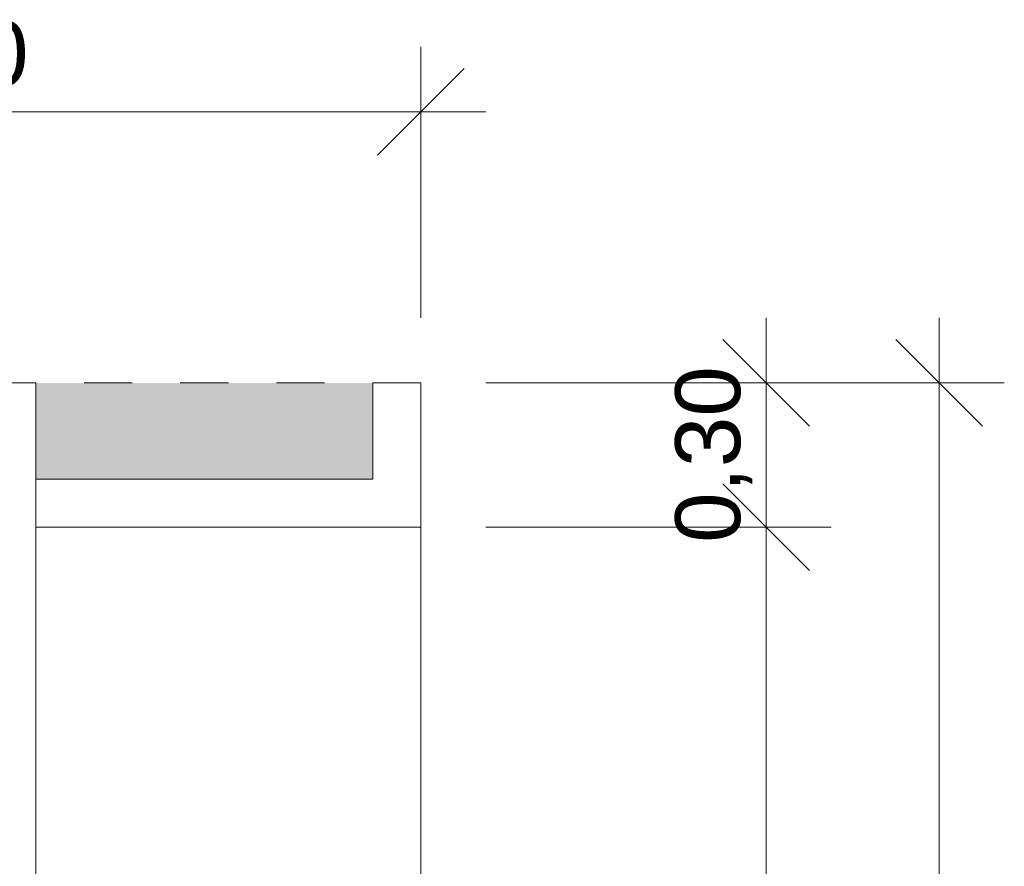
# Model space of a CAD drawing. Header units: metres. Extents: x -15 to 9.9, y -29.4 to -7.5.
# Tile 59 of 59: x 7.2 to 9.2, y -9.2 to -7.5. Entities that reach past the tile are written whole.
import ezdxf

# ---------------------------------------------------------------- set-up
doc = ezdxf.new("R2010")
doc.units = ezdxf.units.M
doc.linetypes.add('Traço ponto', pattern=[0.015875, 0.00635, -0.004763, 0, -0.004763])
for name, color, linetype, lineweight in [('A-ANNO-DIMS', 7, 'Continuous', 9), ('A-ANNO-DIMS-90', 7, 'Continuous', 9), ('A-DETL-GENF', 7, 'Continuous', 5)]:
    doc.layers.add(name, color=color, linetype=linetype, lineweight=lineweight)
doc.layers.add('A-DETL', color=7, linetype='Continuous', lineweight=5, true_color=0x00a600)
doc.styles.add('Arial', font='arial.ttf', dxfattribs={"height": 0.135})
doc.dimstyles.new('Com_linha__ref__contínua__-_Cor_Vermelha_Arial_1_5mm', dxfattribs={"dimscale": 0.3048, "dimtxt": 0.137735, "dimasz": 0.590551, "dimexe": 0.442913, "dimexo": 0.442913, "dimgap": 0.044291, "dimtad": 1, "dimrnd": 0.01, "dimzin": 0, "dimdsep": 46, "dimtxsty": 'Arial', "dimblk1": 'OBLIQUE', "dimblk2": 'OBLIQUE', "dimsah": 1, "dimcen": 0.09, "dimdle": 0.442913, "dimazin": 0, "dimtfac": 1, "dimtdec": 4, "dimtix": 1, "dimtmove": 0, "dimatfit": 3, "dimfxl": 1, "dimtvp": 1, "dimtolj": 1, "dimtzin": 0, "dimarcsym": 2})

# ---------------------------------------------------------------- blocks, each defined once
blk = doc.blocks.new('DIMBLOCK8-PLANTA DE COBERTURA')
at = {"layer": 'A-ANNO-DIMS-90', "color": 242, "true_color": 0xbd2b2e, "transparency": 16777216}
for p, q in [((6.0064, -7.6716), (6.0064, -7.5366)), ((8.0064, -7.6716), (8.0064, -7.5366)), ((6.0064, -7.6716), (6.0964, -7.5816)), ((8.0064, -7.6716), (8.0964, -7.5816)), ((6.0064, -7.6716), (5.9164, -7.7616)), ((6.0064, -7.6716), (8.1414, -7.6716)), ((6.0064, -7.6716), (6.0064, -8.1)), ((8.0064, -7.6716), (7.9164, -7.7616)), ((8.0064, -7.6716), (8.0064, -8.1))]:
    blk.add_line(p, q, dxfattribs=at)
at = {"layer": 'A-ANNO-DIMS-90', "color": 0, "transparency": 16777216, "insert": (6.8242, -7.4828), "char_height": 0.135, "width": 0.437362, "attachment_point": 1, "line_spacing_factor": 0.941778, "style": 'Arial'}
blk.add_mtext('2,00', dxfattribs=at)
blk = doc.blocks.new('_Oblique')
at = {"color": 0, "linetype": 'ByBlock', "lineweight": -2}
blk.add_line((-0.5, -0.5), (0.5, 0.5), dxfattribs=at)
blk = doc.blocks.new('DIMBLOCK34-PLANTA DE COBERTURA')
at = {"layer": 'A-ANNO-DIMS-90', "color": 242, "true_color": 0xbd2b2e, "transparency": 16777216}
for p, q in [((8.7234, -8.1), (8.7234, -8.535)), ((8.7234, -8.235), (8.6334, -8.145)), ((8.7234, -8.235), (8.1414, -8.235)), ((8.7234, -8.235), (8.8134, -8.325)), ((8.7234, -8.235), (8.8584, -8.235)), ((8.7234, -8.535), (8.6334, -8.445)), ((8.7234, -8.535), (8.1414, -8.535)), ((8.7234, -8.535), (8.8134, -8.625)), ((8.7234, -8.535), (8.8584, -8.535))]:
    blk.add_line(p, q, dxfattribs=at)
at = {"layer": 'A-ANNO-DIMS-90', "color": 0, "transparency": 16777216, "insert": (8.5347, -8.5673), "char_height": 0.135, "width": 0.437362, "attachment_point": 1, "rotation": 90, "line_spacing_factor": 0.941778, "style": 'Arial'}
blk.add_mtext('0,30', dxfattribs=at)
blk = doc.blocks.new('DIMBLOCK35-PLANTA DE COBERTURA')
at = {"layer": 'A-ANNO-DIMS-90', "color": 242, "true_color": 0xbd2b2e, "transparency": 16777216}
for p, q in [((8.7234, -8.535), (8.6334, -8.445)), ((8.7234, -8.535), (8.1414, -8.535)), ((8.7234, -8.535), (8.7234, -11.535)), ((8.7234, -8.535), (8.8134, -8.625)), ((8.7234, -8.535), (8.8584, -8.535)), ((8.7234, -11.535), (8.6334, -11.445)), ((8.7234, -11.535), (8.1414, -11.535)), ((8.7234, -11.535), (8.8134, -11.625)), ((8.7234, -11.535), (8.8584, -11.535))]:
    blk.add_line(p, q, dxfattribs=at)
at = {"layer": 'A-ANNO-DIMS-90', "color": 0, "transparency": 16777216, "insert": (8.5347, -10.2173), "char_height": 0.135, "width": 0.437362, "attachment_point": 1, "rotation": 90, "line_spacing_factor": 0.941778, "style": 'Arial'}
blk.add_mtext('3,00', dxfattribs=at)
blk = doc.blocks.new('DIMBLOCK37-PLANTA DE COBERTURA')
at = {"layer": 'A-ANNO-DIMS-90', "color": 242, "true_color": 0xbd2b2e, "transparency": 16777216}
for p, q in [((9.0834, -8.1), (9.0834, -18.37)), ((9.0834, -8.235), (8.9934, -8.145)), ((9.0834, -8.235), (8.1414, -8.235)), ((9.0834, -8.235), (9.1734, -8.325)), ((9.0834, -8.235), (9.2184, -8.235)), ((9.0834, -18.235), (8.9934, -18.145)), ((9.0834, -18.235), (8.1414, -18.235)), ((9.0834, -18.235), (9.1734, -18.325)), ((9.0834, -18.235), (9.2184, -18.235))]:
    blk.add_line(p, q, dxfattribs=at)
at = {"layer": 'A-ANNO-DIMS-90', "color": 0, "transparency": 16777216, "insert": (8.8947, -13.4692), "char_height": 0.135, "width": 0.561959, "attachment_point": 1, "rotation": 90, "line_spacing_factor": 0.941778, "style": 'Arial'}
blk.add_mtext('10,00', dxfattribs=at)

msp = doc.modelspace()

# ---------------------------------------------------------------- hatches: boundary and pattern name
at = {"layer": 'A-DETL-GENF', "true_color": 0xd2e2c2}
h = msp.add_hatch(color=254, dxfattribs=at)
h.paths.add_polyline_path([(7.9064, -18.245), (7.9064, -11.635), (7.2064, -11.635), (7.2064, -18.245)])
h.paths.add_polyline_path([(7.9064, -8.435), (7.9064, -8.235), (7.2064, -8.235), (7.2064, -8.435)])

# ---------------------------------------------------------------- linework, layer by layer
at = {"layer": 'A-DETL', "color": 7, "linetype": 'Traço ponto'}
msp.add_line((8.0064, -8.235), (6.7314, -8.235), dxfattribs=at)
at = {"layer": 'A-DETL', "color": 9, "true_color": 0xc0c0c0}
for p, q in [((7.2064, -8.235), (7.2064, -8.435)), ((7.2064, -18.235), (7.2064, -8.235)), ((7.9064, -8.435), (7.9064, -8.235)), ((7.9064, -8.435), (7.9064, -8.235)), ((8.0064, -18.235), (8.0064, -8.235)), ((7.2064, -8.435), (7.9064, -8.435)), ((7.2064, -8.435), (7.9064, -8.435)), ((7.2064, -8.535), (8.0064, -8.535))]:
    msp.add_line(p, q, dxfattribs=at)

# ---------------------------------------------------------------- dimensions: what is measured, and where the dimension line sits
at = {"layer": 'A-ANNO-DIMS', "color": 242, "true_color": 0xbd2b2e}
dim = msp.add_linear_dim(base=(8.0064, -7.6716), p1=(6.0064, -8.235), p2=(8.0064, -8.235), dimstyle='Com_linha__ref__contínua__-_Cor_Vermelha_Arial_1_5mm', override={"dimpost": '<>', "dimfxl": 2}, dxfattribs=at)
dim.commit()
dim.dimension.update_dxf_attribs({"geometry": 'DIMBLOCK8-PLANTA DE COBERTURA', "text_midpoint": (7.0064, -7.5891)})
for base, p1, p2, override, picture, middle in [((8.7234, -8.535), (8.0064, -8.235), (8.0064, -8.535), {"dimpost": '<>', "dimfxl": 0.3}, 'DIMBLOCK34-PLANTA DE COBERTURA', (8.641, -8.385)), ((9.0834, -18.235), (8.0064, -8.235), (8.0064, -18.235), {"dimpost": '<>', "dimfxl": 10}, 'DIMBLOCK37-PLANTA DE COBERTURA', (9.001, -13.235)), ((8.7234, -11.535), (8.0064, -8.535), (8.0064, -11.535), {"dimpost": '<>', "dimfxl": 3}, 'DIMBLOCK35-PLANTA DE COBERTURA', (8.641, -10.035))]:
    dim = msp.add_linear_dim(base=base, p1=p1, p2=p2, angle=90, dimstyle='Com_linha__ref__contínua__-_Cor_Vermelha_Arial_1_5mm', override=override, dxfattribs=at)
    dim.commit()
    dim.dimension.update_dxf_attribs({"geometry": picture, "text_midpoint": middle})

doc.saveas('drawing.dxf')
